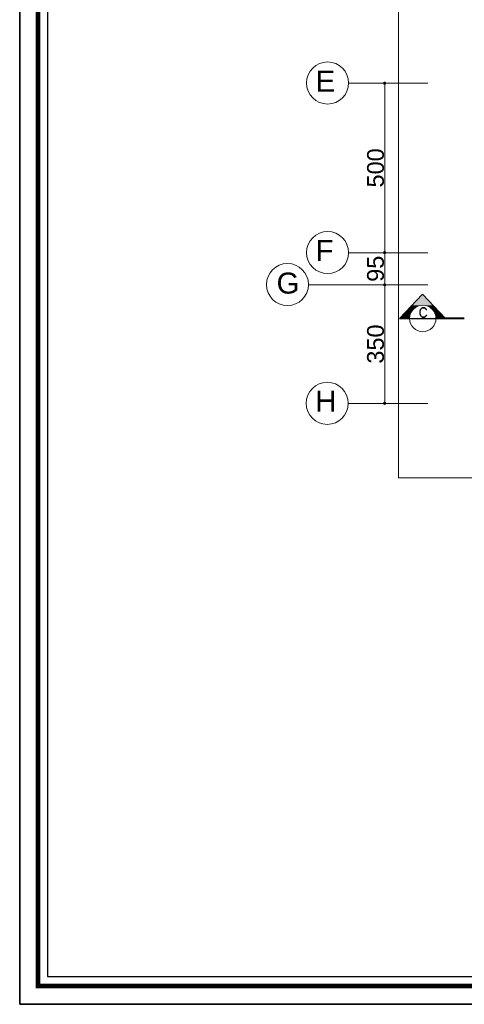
# Model space of a CAD drawing. Header units: metres. Extents: x 5.7 to 89.8, y 4 to 63.5.
# Tile 1 of 74: x 5.7 to 18.8, y 4 to 33.1. Entities that reach past the tile are written whole.
import ezdxf

# ---------------------------------------------------------------- set-up
doc = ezdxf.new("R2010")
doc.units = ezdxf.units.M
doc.header["$MEASUREMENT"] = 0
for name, color, linetype in [('PDF12_ax', 7, 'Continuous'), ('PDF12_dim', 7, 'Continuous'), ('PDF12_furn', 7, 'Continuous'), ('PDF12_KADR', 7, 'Continuous'), ('PDF12_SECTION', 7, 'Continuous'), ('PDF12_Text', 7, 'Continuous'), ('PDF12_W', 7, 'Continuous')]:
    doc.layers.add(name, color=color, linetype=linetype)
doc.styles.add('PDF Arial', font='arial.ttf')

msp = doc.modelspace()

# ---------------------------------------------------------------- linework, layer by layer
at = {"layer": 'PDF12_ax', "lineweight": 9}
for points in [[(17.754, 31.212), (15.403, 31.212)], [(17.754, 26.203), (15.403, 26.203)], [(17.754, 25.259), (14.219, 25.259)], [(17.754, 21.754), (15.403, 21.754)]]:
    msp.add_lwpolyline(points, dxfattribs=at)
for centre in [(14.792, 31.216), (14.792, 26.208), (13.607, 25.264), (14.782, 21.758)]:
    msp.add_circle(centre, 0.621, dxfattribs=at)
at = {"layer": 'PDF12_dim', "lineweight": 20}
for points in [[(16.848, 31.212), (16.424, 31.212)], [(16.482, 26.309), (16.482, 31.106)], [(16.636, 26.203), (16.424, 26.203), (16.588, 26.203)], [(16.482, 25.356), (16.482, 26.107)], [(16.636, 25.259), (16.424, 25.259), (16.588, 25.259)], [(16.482, 21.86), (16.482, 25.153)], [(16.636, 21.754), (16.424, 21.754)]]:
    msp.add_lwpolyline(points, dxfattribs=at)
at = {"layer": 'PDF12_furn', "lineweight": 9}
msp.add_lwpolyline([(59.842, 30.557), (59.842, 19.558), (16.887, 19.558), (16.887, 54.355), (67.739, 54.355), (67.739, 30.557)], close=True, dxfattribs=at)
at = {"layer": 'PDF12_KADR', "lineweight": 25}
for points in [[(5.695, 4.013), (89.785, 4.013), (89.785, 63.476), (5.695, 63.476)], [(5.695, 63.476), (89.785, 63.476), (89.785, 4.013), (5.695, 4.013)], [(6.514, 4.832), (88.841, 4.832), (88.841, 62.657), (6.514, 62.657)]]:
    msp.add_lwpolyline(points, close=True, dxfattribs=at)
at = {"layer": 'PDF12_KADR', "lineweight": 0, "const_width": 0.135}
msp.add_lwpolyline([(6.235, 62.937), (6.235, 4.552), (89.111, 4.552), (89.111, 62.937)], close=True, dxfattribs=at)
at = {"layer": 'PDF12_SECTION', "lineweight": 30}
msp.add_lwpolyline([(18.274, 24.258), (17.599, 24.98), (16.916, 24.258)], close=True, dxfattribs=at)
at = {"layer": 'PDF12_SECTION', "lineweight": 18}
msp.add_lwpolyline([(18.274, 24.258), (17.599, 24.98)], dxfattribs=at)
msp.add_lwpolyline([(17.214, 24.263, 1), (17.994, 24.263, 0.999952)], format="xyb", close=True, dxfattribs=at)
msp.add_lwpolyline([(17.725, 24.364), (17.705, 24.364), (17.696, 24.344), (17.676, 24.325), (17.657, 24.316), (17.599, 24.316), (17.571, 24.325), (17.551, 24.364), (17.532, 24.412), (17.532, 24.479), (17.551, 24.518), (17.571, 24.556), (17.599, 24.566), (17.657, 24.566), (17.676, 24.556), (17.696, 24.537), (17.705, 24.518), (17.725, 24.518), (17.705, 24.537), (17.676, 24.566), (17.657, 24.585), (17.599, 24.585), (17.571, 24.566), (17.551, 24.537), (17.532, 24.518), (17.522, 24.479), (17.522, 24.412), (17.532, 24.364), (17.551, 24.344), (17.571, 24.316), (17.599, 24.296), (17.657, 24.296), (17.676, 24.316), (17.705, 24.344)], close=True, dxfattribs=at)
at = {"layer": 'PDF12_SECTION', "lineweight": 40}
msp.add_lwpolyline([(18.823, 24.258), (18.274, 24.258)], dxfattribs=at)
at = {"layer": 'PDF12_SECTION', "transparency": 33554559}
for points in [[(17.599, 24.98), (17.291, 24.653), (17.908, 24.653)], [(17.031, 24.383), (17.224, 24.383), (17.137, 24.489)], [(17.137, 24.489), (17.282, 24.489), (17.214, 24.576)], [(17.224, 24.383), (17.137, 24.489), (17.282, 24.489)], [(17.214, 24.576), (17.368, 24.576), (17.272, 24.633)], [(17.282, 24.489), (17.214, 24.576), (17.368, 24.576)], [(17.272, 24.633), (17.474, 24.633), (17.291, 24.653)], [(17.368, 24.576), (17.272, 24.633), (17.474, 24.633)], [(17.474, 24.633), (17.291, 24.653), (17.599, 24.653)], [(17.715, 24.633), (17.917, 24.633), (17.599, 24.653)], [(17.917, 24.633), (17.599, 24.653), (17.908, 24.653)], [(17.831, 24.576), (17.975, 24.576), (17.715, 24.633)], [(17.975, 24.576), (17.715, 24.633), (17.917, 24.633)], [(17.888, 24.518), (18.033, 24.518), (17.831, 24.576)], [(18.033, 24.518), (17.831, 24.576), (17.975, 24.576)], [(17.917, 24.489), (18.033, 24.489), (17.888, 24.518)], [(18.033, 24.489), (17.888, 24.518), (18.033, 24.518)], [(17.975, 24.383), (18.033, 24.383), (17.917, 24.489)], [(18.033, 24.383), (17.917, 24.489), (18.033, 24.489)], [(18.033, 24.518), (18.033, 24.489), (18.052, 24.489)], [(18.033, 24.383), (18.158, 24.383), (18.033, 24.489)], [(18.158, 24.383), (18.033, 24.489), (18.052, 24.489)], [(16.916, 24.258), (17.205, 24.258), (17.031, 24.383)], [(17.205, 24.258), (17.031, 24.383), (17.224, 24.383)], [(17.994, 24.258), (18.033, 24.258), (17.975, 24.383)], [(18.033, 24.258), (17.975, 24.383), (18.033, 24.383)], [(18.033, 24.258), (18.274, 24.258), (18.033, 24.383)], [(18.274, 24.258), (18.033, 24.383), (18.158, 24.383)]]:
    msp.add_solid(points, dxfattribs=at)
at = {"layer": 'PDF12_W', "lineweight": 9}
for points in [[(16.482, 31.154), (16.482, 31.106)], [(16.482, 26.261), (16.482, 26.309)], [(16.482, 26.155), (16.482, 26.107)], [(16.482, 25.308), (16.482, 25.356)], [(16.482, 25.211), (16.482, 25.153)], [(16.482, 21.811), (16.482, 21.86)]]:
    msp.add_lwpolyline(points, dxfattribs=at)
at = {"layer": 'PDF12_W', "transparency": 33554559}
for points in [[(16.444, 31.24), (16.482, 31.212), (16.434, 31.212)], [(16.482, 31.212), (16.434, 31.212), (16.444, 31.173)], [(16.482, 31.26), (16.444, 31.24), (16.482, 31.212)], [(16.444, 31.173), (16.482, 31.154), (16.482, 31.212)], [(16.511, 31.24), (16.482, 31.212), (16.482, 31.26)], [(16.53, 31.212), (16.511, 31.24), (16.482, 31.212)], [(16.482, 31.154), (16.482, 31.212), (16.511, 31.173)], [(16.482, 31.212), (16.511, 31.173), (16.53, 31.212)], [(16.482, 26.203), (16.444, 26.242), (16.434, 26.203)], [(16.444, 26.242), (16.482, 26.203), (16.434, 26.203)], [(16.434, 26.203), (16.444, 26.174), (16.482, 26.203)], [(16.482, 26.203), (16.434, 26.203), (16.444, 26.174)], [(16.482, 26.261), (16.482, 26.203), (16.444, 26.242)], [(16.482, 26.261), (16.444, 26.242), (16.482, 26.203)], [(16.444, 26.174), (16.482, 26.203), (16.482, 26.155)], [(16.444, 26.174), (16.482, 26.155), (16.482, 26.203)], [(16.511, 26.242), (16.482, 26.261), (16.482, 26.203)], [(16.511, 26.242), (16.482, 26.203), (16.482, 26.261)], [(16.482, 26.203), (16.53, 26.203), (16.511, 26.242)], [(16.53, 26.203), (16.511, 26.242), (16.482, 26.203)], [(16.482, 26.155), (16.511, 26.174), (16.482, 26.203)], [(16.511, 26.174), (16.482, 26.203), (16.53, 26.203)], [(16.482, 26.155), (16.482, 26.203), (16.511, 26.174)], [(16.482, 26.203), (16.511, 26.174), (16.53, 26.203)], [(16.482, 25.308), (16.444, 25.288), (16.482, 25.259)], [(16.482, 25.308), (16.482, 25.259), (16.444, 25.288)], [(16.511, 25.288), (16.482, 25.259), (16.482, 25.308)], [(16.511, 25.288), (16.482, 25.308), (16.482, 25.259)], [(16.444, 25.288), (16.482, 25.259), (16.434, 25.259)], [(16.482, 25.259), (16.444, 25.288), (16.434, 25.259)], [(16.482, 25.259), (16.434, 25.259), (16.444, 25.221)], [(16.434, 25.259), (16.444, 25.221), (16.482, 25.259)], [(16.444, 25.221), (16.482, 25.211), (16.482, 25.259)], [(16.444, 25.221), (16.482, 25.259), (16.482, 25.211)], [(16.53, 25.259), (16.511, 25.288), (16.482, 25.259)], [(16.482, 25.259), (16.53, 25.259), (16.511, 25.288)], [(16.482, 25.211), (16.482, 25.259), (16.511, 25.221)], [(16.482, 25.259), (16.511, 25.221), (16.53, 25.259)], [(16.482, 25.211), (16.511, 25.221), (16.482, 25.259)], [(16.511, 25.221), (16.482, 25.259), (16.53, 25.259)], [(16.482, 21.811), (16.482, 21.754), (16.444, 21.792)], [(16.511, 21.792), (16.482, 21.811), (16.482, 21.754)], [(16.482, 21.754), (16.444, 21.792), (16.434, 21.754)], [(16.434, 21.754), (16.444, 21.725), (16.482, 21.754)], [(16.444, 21.725), (16.482, 21.754), (16.482, 21.706)], [(16.482, 21.754), (16.53, 21.754), (16.511, 21.792)], [(16.482, 21.706), (16.511, 21.725), (16.482, 21.754)], [(16.511, 21.725), (16.482, 21.754), (16.53, 21.754)]]:
    msp.add_solid(points, dxfattribs=at)

# ---------------------------------------------------------------- texts
at = {"layer": 'PDF12_Text', "char_height": 0.62, "attachment_point": 7, "style": 'PDF Arial'}
for s, insert in [('E', (14.44, 30.961)), ('F', (14.44, 25.963)), ('G', (13.285, 24.989)), ('H', (14.431, 21.513))]:
    msp.add_mtext(s, dxfattribs=dict(at, insert=insert))
at = {"layer": 'PDF12_Text', "char_height": 0.4964, "attachment_point": 7, "rotation": 90, "style": 'PDF Arial'}
for s, insert in [('500', (16.462, 28.13)), ('95', (16.462, 25.346)), ('350', (16.462, 22.929))]:
    msp.add_mtext(s, dxfattribs=dict(at, insert=insert))

doc.saveas('drawing.dxf')
